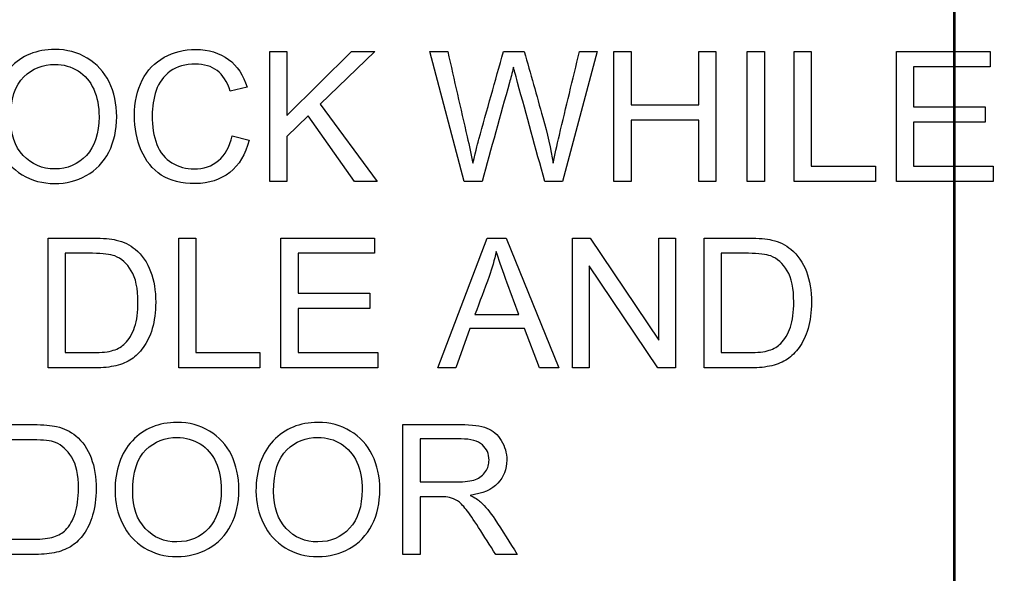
# Model space of a CAD drawing. Header units: inches. Extents: x 1 to 240, y -1 to 159.
# Tile 45 of 111: x 78.789 to 79.522, y 76.447 to 76.859. Entities that reach past the tile are written whole.
import ezdxf
from ezdxf.enums import TextEntityAlignment as Align
from ezdxf.lldxf.tags import DXFTag

# ---------------------------------------------------------------- set-up
doc = ezdxf.new("R2010")
doc.units = ezdxf.units.IN
doc.header["$MEASUREMENT"] = 0
for name, color, linetype in [('COM70219', 7, 'Continuous'), ('Default', 7, 'Continuous'), ('LAB20180', 7, 'Continuous')]:
    doc.layers.add(name, color=color, linetype=linetype)
doc.styles.add('SEACAD_Times_New_Roman', font='times.ttf')
tags = doc.linetypes.add('HIDDEN2', pattern=[0.1875, 0.125, -0.0625]).pattern_tags.tags
tags[6:7] = [DXFTag(74, 4), DXFTag(75, 0), DXFTag(340, '0'), DXFTag(46, 0.0), DXFTag(50, 0.0), DXFTag(44, 0.0), DXFTag(45, 0.0)]
tags[4:5] = [DXFTag(74, 4), DXFTag(75, 0), DXFTag(340, '0'), DXFTag(46, 0.0), DXFTag(50, 0.0), DXFTag(44, 0.0), DXFTag(45, 0.0)]
doc.dimstyles.new('HAMMOND_(STH_-_240x160)', dxfattribs={"dimtxt": 1, "dimasz": 1.25, "dimexe": 0.5, "dimexo": 0.5, "dimgap": 0.25, "dimtad": 0, "dimtih": 1, "dimtoh": 1, "dimzin": 0, "dimdsep": 46, "dimtxsty": 'SEACAD_Times_New_Roman', "dimblk1": '_SE_FILLED', "dimblk2": '_SE_FILLED', "dimsah": 1, "dimcen": 0.5, "dimadec": 0, "dimazin": 0, "dimtfac": 0.8, "dimtofl": 0, "dimtmove": 0, "dimatfit": 3, "dimfxl": 1, "dimtolj": 1, "dimtzin": 0, "dimarcsym": 0})

# ---------------------------------------------------------------- blocks, each defined once
blk = doc.blocks.new('SE')
at = {"layer": 'COM70219', "color": 7, "linetype": 'HIDDEN2'}
for p, q in [((79.48479, 66.60299), (79.48479, 99.47299)), ((79.48579, 66.60299), (79.48579, 99.47299))]:
    blk.add_line(p, q, dxfattribs=at)
at = {"layer": 'LAB20180', "color": 7, "linetype": 'Continuous'}
for p, q in [((78.97544, 76.73879), (78.97544, 76.83558)), ((78.97544, 76.83558), (78.98818, 76.83558)), ((78.98818, 76.83558), (78.98818, 76.78793)), ((78.98818, 76.78793), (79.03622, 76.83558)), ((79.05361, 76.83558), (79.01298, 76.79636)), ((79.03622, 76.83558), (79.05361, 76.83558)), ((79.12025, 76.73879), (79.09469, 76.83558)), ((79.09469, 76.83558), (79.10789, 76.83558)), ((79.14942, 76.83558), (79.16488, 76.83558)), ((79.21916, 76.83558), (79.19334, 76.73879)), ((79.20602, 76.83558), (79.21916, 76.83558)), ((79.23165, 76.73879), (79.23165, 76.83558)), ((79.23165, 76.83558), (79.2444, 76.83558)), ((79.2444, 76.83558), (79.2444, 76.79585)), ((79.29482, 76.79585), (79.29482, 76.83558)), ((79.29482, 76.83558), (79.30757, 76.83558)), ((79.30757, 76.83558), (79.30757, 76.73879)), ((79.33094, 76.73879), (79.33094, 76.83558)), ((79.33094, 76.83558), (79.34369, 76.83558)), ((79.34369, 76.83558), (79.34369, 76.73879)), ((79.36591, 76.73879), (79.36591, 76.83558)), ((79.36591, 76.83558), (79.37866, 76.83558)), ((79.37866, 76.83558), (79.37866, 76.75019)), ((79.44202, 76.73879), (79.44202, 76.83558)), ((79.44202, 76.83558), (79.51175, 76.83558)), ((79.51175, 76.83558), (79.51175, 76.82424)), ((79.51175, 76.82424), (79.45477, 76.82424)), ((79.45477, 76.82424), (79.45477, 76.79449)), ((78.95844, 76.80905), (78.94594, 76.80608)), ((79.01298, 76.79636), (79.05541, 76.73879)), ((79.2444, 76.79585), (79.29482, 76.79585)), ((79.45477, 76.79449), (79.50815, 76.79449)), ((79.50815, 76.79449), (79.50815, 76.7831)), ((79.0039, 76.7876), (78.98818, 76.77241)), ((79.03847, 76.73879), (79.0039, 76.7876)), ((79.29482, 76.78445), (79.2444, 76.78445)), ((79.2444, 76.78445), (79.2444, 76.73879)), ((79.29482, 76.73879), (79.29482, 76.78445)), ((79.50815, 76.7831), (79.45477, 76.7831)), ((79.45477, 76.7831), (79.45477, 76.75019)), ((78.9473, 76.77273), (78.95998, 76.76951)), ((78.98818, 76.77241), (78.98818, 76.73879)), ((79.37866, 76.75019), (79.42637, 76.75019)), ((79.42637, 76.75019), (79.42637, 76.73879)), ((79.45477, 76.75019), (79.51401, 76.75019)), ((79.51401, 76.75019), (79.51401, 76.73879)), ((78.98818, 76.73879), (78.97544, 76.73879)), ((79.05541, 76.73879), (79.03847, 76.73879)), ((79.13352, 76.73879), (79.12025, 76.73879)), ((79.19334, 76.73879), (79.1802, 76.73879)), ((79.2444, 76.73879), (79.23165, 76.73879)), ((79.30757, 76.73879), (79.29482, 76.73879)), ((79.34369, 76.73879), (79.33094, 76.73879)), ((79.42637, 76.73879), (79.36591, 76.73879)), ((79.51401, 76.73879), (79.44202, 76.73879)), ((78.81046, 76.59978), (78.81046, 76.69656)), ((78.9077, 76.59978), (78.9077, 76.69656)), ((78.9077, 76.69656), (78.92038, 76.69656)), ((78.92038, 76.69656), (78.92038, 76.61117)), ((78.98374, 76.59978), (78.98374, 76.69656)), ((78.98374, 76.69656), (79.05348, 76.69656)), ((79.05348, 76.69656), (79.05348, 76.68522)), ((79.10048, 76.59978), (79.13738, 76.69656)), ((79.13738, 76.69656), (79.15148, 76.69656)), ((79.15148, 76.69656), (79.19076, 76.59978)), ((79.20093, 76.59978), (79.20093, 76.69656)), ((79.20093, 76.69656), (79.21407, 76.69656)), ((79.21407, 76.69656), (79.2652, 76.62045)), ((79.2652, 76.62045), (79.2652, 76.69656)), ((79.2652, 76.69656), (79.2775, 76.69656)), ((79.2775, 76.69656), (79.2775, 76.59978)), ((79.29881, 76.59978), (79.29881, 76.69656)), ((78.82315, 76.68522), (78.82315, 76.61117)), ((79.05348, 76.68522), (78.99649, 76.68522)), ((78.99649, 76.68522), (78.99649, 76.65541)), ((79.31156, 76.68522), (79.31156, 76.61117)), ((79.26436, 76.59978), (79.21317, 76.67589)), ((79.21317, 76.67589), (79.21317, 76.59978)), ((78.99649, 76.65541), (79.04987, 76.65541)), ((79.04987, 76.65541), (79.04987, 76.64408)), ((79.04987, 76.64408), (78.99649, 76.64408)), ((78.99649, 76.64408), (78.99649, 76.61117)), ((79.12817, 76.63957), (79.16095, 76.63957)), ((79.12431, 76.62908), (79.11394, 76.59978)), ((79.16507, 76.62908), (79.12431, 76.62908)), ((79.17614, 76.59978), (79.16507, 76.62908)), ((78.92038, 76.61117), (78.96809, 76.61117)), ((78.96809, 76.61117), (78.96809, 76.59978)), ((78.99649, 76.61117), (79.0558, 76.61117)), ((79.0558, 76.61117), (79.0558, 76.59978)), ((78.96809, 76.59978), (78.9077, 76.59978)), ((79.0558, 76.59978), (78.98374, 76.59978)), ((79.11394, 76.59978), (79.10048, 76.59978)), ((79.19076, 76.59978), (79.17614, 76.59978)), ((79.21317, 76.59978), (79.20093, 76.59978)), ((79.2775, 76.59978), (79.26436, 76.59978)), ((79.0746, 76.46076), (79.0746, 76.55754)), ((79.08735, 76.54685), (79.08735, 76.51485)), ((79.08735, 76.50371), (79.08735, 76.46076)), ((79.08735, 76.46076), (79.0746, 76.46076)), ((79.15966, 76.46076), (79.14363, 76.46076))]:
    blk.add_line(p, q, dxfattribs=at)
for points, knots in [([(78.76919, 76.78593), (78.76919, 76.8019), (78.7735, 76.81445), (78.78207, 76.82353), (78.79066, 76.83265), (78.80177, 76.83719), (78.82431, 76.83719), (78.83229, 76.83506), (78.83944, 76.83075), (78.84656, 76.82645), (78.85206, 76.82057), (78.8558, 76.81297), (78.85956, 76.80532), (78.8614, 76.79668), (78.8614, 76.77724), (78.85947, 76.76848), (78.85554, 76.76075), (78.8516, 76.753), (78.84601, 76.74717), (78.83873, 76.74317), (78.83151, 76.73921), (78.82366, 76.73725), (78.80628, 76.73725), (78.79817, 76.73937), (78.79095, 76.74382), (78.78382, 76.74821), (78.7784, 76.75418), (78.77106, 76.76938), (78.76919, 76.77743), (78.76919, 76.78593)], [0, 0, 0, 0, 0.133273, 0.133273, 0.133273, 0.256145, 0.256145, 0.337088, 0.337088, 0.337088, 0.417209, 0.417209, 0.417209, 0.504865, 0.504865, 0.59369, 0.59369, 0.59369, 0.674486, 0.674486, 0.674486, 0.7532, 0.7532, 0.837969, 0.837969, 0.837969, 0.918984, 0.918984, 1, 1, 1, 1]), ([(78.95998, 76.76951), (78.95734, 76.75901), (78.95251, 76.75103), (78.9386, 76.73995), (78.93004, 76.73725), (78.90963, 76.73725), (78.90113, 76.73931), (78.89462, 76.74356), (78.88808, 76.74784), (78.8831, 76.75393), (78.87969, 76.76198), (78.87628, 76.77), (78.8746, 76.77865), (78.8746, 76.79797), (78.87653, 76.80673), (78.88039, 76.81426), (78.88423, 76.82174), (78.88967, 76.82746), (78.89681, 76.83133), (78.90391, 76.83516), (78.91169, 76.83719), (78.92991, 76.83719), (78.93802, 76.83467), (78.94466, 76.82978), (78.95125, 76.82492), (78.95586, 76.81793), (78.95844, 76.80905)], [0, 0, 0, 0, 0.104515, 0.104515, 0.20903, 0.20903, 0.316895, 0.316895, 0.316895, 0.409439, 0.409439, 0.409439, 0.508798, 0.508798, 0.616436, 0.616436, 0.616436, 0.708906, 0.708906, 0.708906, 0.7999, 0.7999, 0.902524, 0.902524, 0.902524, 1, 1, 1, 1]), ([(79.10789, 76.83558), (79.11272, 76.81441), (79.11755, 76.79325), (79.12238, 76.77209), (79.1239, 76.76542), (79.12547, 76.75889), (79.12663, 76.75232)], [0, 0, 0, 0, 0.763051, 0.763051, 0.763051, 1, 1, 1, 1]), ([(79.12663, 76.75232), (79.12914, 76.76268), (79.13062, 76.76861), (79.13107, 76.77022), (79.13717, 76.79201), (79.1433, 76.81379), (79.14942, 76.83558)], [0, 0, 0, 0, 0.213651, 0.213651, 0.213651, 1, 1, 1, 1]), ([(79.16488, 76.83558), (79.16949, 76.81924), (79.1741, 76.80291), (79.17872, 76.78657), (79.18216, 76.77441), (79.18471, 76.76301), (79.18638, 76.75232)], [0, 0, 0, 0, 0.591792, 0.591792, 0.591792, 1, 1, 1, 1]), ([(79.18638, 76.75232), (79.18767, 76.75843), (79.18922, 76.76545), (79.19108, 76.77337), (79.19598, 76.79413), (79.20104, 76.81484), (79.20602, 76.83558)], [0, 0, 0, 0, 0.252202, 0.252202, 0.252202, 1, 1, 1, 1]), ([(78.94594, 76.80608), (78.94369, 76.8131), (78.94041, 76.81825), (78.93616, 76.82147), (78.9319, 76.8247), (78.9265, 76.82624), (78.91999, 76.8263), (78.91259, 76.82638), (78.90634, 76.8245), (78.90132, 76.82089), (78.89637, 76.81734), (78.89282, 76.81259), (78.89083, 76.80653), (78.88885, 76.80054), (78.8878, 76.79436), (78.8878, 76.77975), (78.88896, 76.77254), (78.89134, 76.76642), (78.89373, 76.76028), (78.89752, 76.75573), (78.90254, 76.7527), (78.90764, 76.74963), (78.9131, 76.74813), (78.92618, 76.74813), (78.93223, 76.75019), (78.94215, 76.75843), (78.94556, 76.76462), (78.9473, 76.77273)], [0, 0, 0, 0, 0.097095, 0.097095, 0.097095, 0.18707, 0.18707, 0.18707, 0.290732, 0.290732, 0.290732, 0.385579, 0.385579, 0.385579, 0.478972, 0.478972, 0.599722, 0.599722, 0.599722, 0.694305, 0.694305, 0.694305, 0.782617, 0.782617, 0.891308, 0.891308, 1, 1, 1, 1]), ([(78.78239, 76.78567), (78.78239, 76.77402), (78.78548, 76.76481), (78.79173, 76.75818), (78.798, 76.75151), (78.80583, 76.74813), (78.82482, 76.74813), (78.83274, 76.75148), (78.83893, 76.75824), (78.84514, 76.76503), (78.84826, 76.7746), (78.84826, 76.79488), (78.84691, 76.80171), (78.84163, 76.81342), (78.83777, 76.81793), (78.83262, 76.82122), (78.82754, 76.82445), (78.8218, 76.82605), (78.80641, 76.82605), (78.79868, 76.82295), (78.79218, 76.81671), (78.78571, 76.81049), (78.78239, 76.80016), (78.78239, 76.78567)], [0, 0, 0, 0, 0.129296, 0.129296, 0.129296, 0.243045, 0.243045, 0.359132, 0.359132, 0.359132, 0.493969, 0.493969, 0.579203, 0.579203, 0.664437, 0.664437, 0.664437, 0.743293, 0.743293, 0.854806, 0.854806, 0.854806, 1, 1, 1, 1]), ([(79.15683, 76.82392), (79.1558, 76.81948), (79.15483, 76.81568), (79.15393, 76.81252), (79.14692, 76.788), (79.14032, 76.76337), (79.13352, 76.73879)], [0, 0, 0, 0, 0.13325, 0.13325, 0.13325, 1, 1, 1, 1]), ([(79.1802, 76.73879), (79.17344, 76.76337), (79.16668, 76.78795), (79.15992, 76.81252), (79.15822, 76.8187), (79.15721, 76.8225), (79.15683, 76.82392)], [0, 0, 0, 0, 0.866227, 0.866227, 0.866227, 1, 1, 1, 1]), ([(78.81046, 76.69656), (78.82156, 76.69656), (78.83266, 76.69656), (78.84375, 76.69656), (78.85129, 76.69656), (78.85702, 76.69611), (78.86101, 76.69514), (78.86654, 76.6938), (78.87125, 76.69153), (78.87518, 76.68825), (78.88029, 76.68397), (78.88406, 76.6784), (78.88664, 76.6717), (78.88923, 76.66497), (78.89044, 76.65728), (78.89044, 76.64131), (78.88954, 76.63481), (78.88786, 76.62914), (78.88618, 76.62346), (78.88394, 76.61877), (78.87853, 76.6113), (78.87563, 76.60841), (78.87241, 76.60628), (78.86923, 76.60419), (78.86539, 76.60255), (78.86088, 76.60145), (78.85636, 76.60035), (78.85122, 76.59978), (78.84536, 76.59978), (78.83373, 76.59978), (78.8221, 76.59978), (78.81046, 76.59978)], [0, 0, 0, 0, 0.150369, 0.150369, 0.150369, 0.228741, 0.228741, 0.228741, 0.300535, 0.300535, 0.300535, 0.392465, 0.392465, 0.392465, 0.497213, 0.497213, 0.587785, 0.587785, 0.587785, 0.651375, 0.651375, 0.714965, 0.714965, 0.714965, 0.771693, 0.771693, 0.771693, 0.842372, 0.842372, 0.842372, 1, 1, 1, 1]), ([(79.29881, 76.69656), (79.30991, 76.69656), (79.321, 76.69656), (79.3321, 76.69656), (79.33963, 76.69656), (79.34543, 76.69611), (79.34936, 76.69514), (79.35488, 76.69378), (79.35966, 76.69153), (79.36352, 76.68825), (79.36864, 76.6839), (79.37247, 76.6784), (79.37498, 76.6717), (79.37752, 76.66495), (79.37878, 76.65728), (79.37878, 76.64131), (79.37795, 76.63481), (79.37447, 76.62347), (79.37228, 76.61877), (79.36958, 76.61504), (79.36689, 76.61133), (79.36397, 76.60841), (79.36082, 76.60628), (79.35762, 76.60413), (79.35374, 76.60255), (79.34923, 76.60145), (79.34471, 76.60035), (79.33957, 76.59978), (79.33371, 76.59978), (79.32208, 76.59978), (79.31044, 76.59978), (79.29881, 76.59978)], [0, 0, 0, 0, 0.150362, 0.150362, 0.150362, 0.228732, 0.228732, 0.228732, 0.30053, 0.30053, 0.30053, 0.39246, 0.39246, 0.39246, 0.489923, 0.489923, 0.574196, 0.574196, 0.658468, 0.658468, 0.658468, 0.714694, 0.714694, 0.714694, 0.771703, 0.771703, 0.771703, 0.84238, 0.84238, 0.84238, 1, 1, 1, 1]), ([(78.82315, 76.61117), (78.83006, 76.61117), (78.83697, 76.61117), (78.84388, 76.61117), (78.85026, 76.61117), (78.85528, 76.61175), (78.85889, 76.61291), (78.86255, 76.61409), (78.86545, 76.61575), (78.86758, 76.61794), (78.87056, 76.62101), (78.87299, 76.62508), (78.87473, 76.63023), (78.87644, 76.63531), (78.87724, 76.64157), (78.87724, 76.65902), (78.87556, 76.66681), (78.87228, 76.67228), (78.86901, 76.67774), (78.86488, 76.68136), (78.86011, 76.68323), (78.85671, 76.68456), (78.85116, 76.68516), (78.8435, 76.68522), (78.83672, 76.68528), (78.82993, 76.68522), (78.82315, 76.68522)], [0, 0, 0, 0, 0.131808, 0.131808, 0.131808, 0.228178, 0.228178, 0.228178, 0.292644, 0.292644, 0.292644, 0.383825, 0.383825, 0.383825, 0.499074, 0.499074, 0.657793, 0.657793, 0.657793, 0.76379, 0.76379, 0.76379, 0.870647, 0.870647, 0.870647, 1, 1, 1, 1]), ([(79.14401, 76.68658), (79.14266, 76.68027), (79.14092, 76.67408), (79.13873, 76.6679), (79.13537, 76.6584), (79.13169, 76.64901), (79.12817, 76.63957)], [0, 0, 0, 0, 0.391075, 0.391075, 0.391075, 1, 1, 1, 1]), ([(79.16095, 76.63957), (79.15764, 76.6485), (79.15434, 76.65743), (79.15103, 76.66636), (79.14802, 76.67448), (79.14569, 76.68123), (79.14401, 76.68658)], [0, 0, 0, 0, 0.571633, 0.571633, 0.571633, 1, 1, 1, 1]), ([(79.31156, 76.61117), (79.31845, 76.61117), (79.32534, 76.61117), (79.33223, 76.61117), (79.3386, 76.61117), (79.34363, 76.61175), (79.34723, 76.61291), (79.3509, 76.61409), (79.3538, 76.61575), (79.35592, 76.61794), (79.35894, 76.62104), (79.36133, 76.62508), (79.36307, 76.63023), (79.36478, 76.63531), (79.36558, 76.64157), (79.36558, 76.65902), (79.36397, 76.66681), (79.36063, 76.67228), (79.35731, 76.67771), (79.35328, 76.68136), (79.34846, 76.68323), (79.34505, 76.68454), (79.33951, 76.68516), (79.33191, 76.68522), (79.32512, 76.68528), (79.31834, 76.68522), (79.31156, 76.68522)], [0, 0, 0, 0, 0.131501, 0.131501, 0.131501, 0.227945, 0.227945, 0.227945, 0.292461, 0.292461, 0.292461, 0.383719, 0.383719, 0.383719, 0.499081, 0.499081, 0.657957, 0.657957, 0.657957, 0.764025, 0.764025, 0.764025, 0.870547, 0.870547, 0.870547, 1, 1, 1, 1]), ([(78.76616, 76.55754), (78.77726, 76.55754), (78.78836, 76.55754), (78.79945, 76.55754), (78.80699, 76.55754), (78.81272, 76.55702), (78.81665, 76.55612), (78.82225, 76.55484), (78.82695, 76.55252), (78.83088, 76.54923), (78.83603, 76.54493), (78.83976, 76.53938), (78.84234, 76.53268), (78.84493, 76.52595), (78.84607, 76.51826), (78.84607, 76.50229), (78.84524, 76.49579), (78.8435, 76.49012), (78.84176, 76.48447), (78.83963, 76.47975), (78.83422, 76.47228), (78.83133, 76.46939), (78.82811, 76.46726), (78.8249, 76.46515), (78.82109, 76.46346), (78.81207, 76.46127), (78.80686, 76.46076), (78.80106, 76.46076), (78.78943, 76.46076), (78.7778, 76.46076), (78.76616, 76.46076)], [0, 0, 0, 0, 0.150382, 0.150382, 0.150382, 0.228456, 0.228456, 0.228456, 0.300557, 0.300557, 0.300557, 0.3925, 0.3925, 0.3925, 0.497244, 0.497244, 0.587812, 0.587812, 0.587812, 0.651334, 0.651334, 0.714857, 0.714857, 0.714857, 0.778611, 0.778611, 0.842366, 0.842366, 0.842366, 1, 1, 1, 1]), ([(78.86017, 76.50783), (78.86017, 76.52386), (78.86449, 76.53642), (78.87305, 76.5455), (78.88165, 76.55461), (78.89276, 76.55908), (78.90634, 76.55915), (78.91529, 76.55919), (78.92328, 76.55696), (78.93757, 76.54846), (78.94305, 76.54247), (78.95052, 76.52728), (78.95238, 76.51865), (78.95238, 76.49914), (78.95045, 76.49038), (78.94646, 76.48265), (78.94248, 76.47495), (78.93693, 76.46907), (78.92972, 76.46514), (78.92248, 76.46119), (78.91465, 76.45915), (78.8972, 76.45915), (78.88909, 76.46134), (78.88194, 76.46572), (78.87476, 76.47011), (78.86938, 76.47615), (78.86204, 76.49134), (78.86017, 76.49939), (78.86017, 76.50783)], [0, 0, 0, 0, 0.13347, 0.13347, 0.13347, 0.254654, 0.254654, 0.254654, 0.339082, 0.339082, 0.42351, 0.42351, 0.507937, 0.507937, 0.594054, 0.594054, 0.594054, 0.674521, 0.674521, 0.674521, 0.752952, 0.752952, 0.83802, 0.83802, 0.83802, 0.91901, 0.91901, 1, 1, 1, 1]), ([(78.96513, 76.50783), (78.96513, 76.52386), (78.96945, 76.53642), (78.97801, 76.5455), (78.98661, 76.55461), (78.99771, 76.55908), (79.0113, 76.55915), (79.02019, 76.55919), (79.02824, 76.55696), (79.04253, 76.54846), (79.048, 76.54247), (79.05547, 76.52728), (79.05734, 76.51865), (79.05734, 76.49914), (79.05535, 76.49038), (79.04749, 76.47492), (79.04189, 76.46907), (79.03468, 76.46514), (79.02739, 76.46117), (79.01961, 76.45915), (79.00216, 76.45915), (78.99404, 76.46134), (78.9869, 76.46572), (78.97972, 76.47011), (78.97434, 76.47615), (78.967, 76.49134), (78.96513, 76.49939), (78.96513, 76.50783)], [0, 0, 0, 0, 0.13347, 0.13347, 0.13347, 0.254653, 0.254653, 0.254653, 0.33796, 0.33796, 0.421266, 0.421266, 0.504572, 0.504572, 0.589544, 0.589544, 0.674517, 0.674517, 0.674517, 0.75295, 0.75295, 0.838021, 0.838021, 0.838021, 0.91901, 0.91901, 1, 1, 1, 1]), ([(79.0746, 76.55754), (79.08887, 76.55754), (79.10315, 76.55754), (79.11742, 76.55754), (79.12605, 76.55754), (79.13255, 76.55664), (79.14157, 76.55316), (79.14511, 76.55013), (79.14781, 76.54569), (79.15049, 76.5413), (79.15187, 76.53642), (79.15187, 76.52425), (79.14961, 76.51852), (79.14517, 76.51382), (79.1407, 76.50908), (79.1339, 76.50609), (79.12457, 76.5048)], [0, 0, 0, 0, 0.318493, 0.318493, 0.318493, 0.446224, 0.446224, 0.573954, 0.573954, 0.573954, 0.684812, 0.684812, 0.829469, 0.829469, 0.829469, 1, 1, 1, 1]), ([(78.87337, 76.50757), (78.87337, 76.49592), (78.87647, 76.48677), (78.88896, 76.47338), (78.89681, 76.47003), (78.90621, 76.4701), (78.91581, 76.47016), (78.92373, 76.47344), (78.92991, 76.48021), (78.93612, 76.487), (78.93925, 76.4965), (78.93925, 76.51678), (78.9379, 76.52367), (78.93262, 76.53539), (78.92875, 76.5399), (78.9236, 76.54312), (78.9185, 76.54631), (78.91278, 76.54794), (78.90641, 76.54801), (78.89739, 76.5481), (78.8896, 76.54485), (78.8831, 76.53867), (78.87656, 76.53246), (78.87337, 76.52212), (78.87337, 76.50757)], [0, 0, 0, 0, 0.121796, 0.121796, 0.243592, 0.243592, 0.243592, 0.358943, 0.358943, 0.358943, 0.494678, 0.494678, 0.579337, 0.579337, 0.663996, 0.663996, 0.663996, 0.742646, 0.742646, 0.742646, 0.854601, 0.854601, 0.854601, 1, 1, 1, 1]), ([(78.97827, 76.50757), (78.97827, 76.49592), (78.98142, 76.48677), (78.99392, 76.47338), (79.00171, 76.47003), (79.01117, 76.4701), (79.02077, 76.47016), (79.02869, 76.47344), (79.04105, 76.48697), (79.04414, 76.4965), (79.04414, 76.51678), (79.04285, 76.52367), (79.04021, 76.52953), (79.03756, 76.53541), (79.03365, 76.5399), (79.02347, 76.54634), (79.01774, 76.54794), (79.01137, 76.54801), (79.00235, 76.5481), (78.99456, 76.54485), (78.98806, 76.53867), (78.98152, 76.53246), (78.97827, 76.52212), (78.97827, 76.50757)], [0, 0, 0, 0, 0.121846, 0.121846, 0.243693, 0.243693, 0.243693, 0.37378, 0.37378, 0.503868, 0.503868, 0.585005, 0.585005, 0.585005, 0.663786, 0.663786, 0.742568, 0.742568, 0.742568, 0.854519, 0.854519, 0.854519, 1, 1, 1, 1]), ([(78.77885, 76.47209), (78.78574, 76.47209), (78.79263, 76.47209), (78.79952, 76.47209), (78.80596, 76.47209), (78.81092, 76.47267), (78.81459, 76.47389), (78.81818, 76.47509), (78.82109, 76.47673), (78.8263, 76.48194), (78.82869, 76.48606), (78.83036, 76.49122), (78.83202, 76.49633), (78.83294, 76.50255), (78.83294, 76.52), (78.83126, 76.52779), (78.82791, 76.5332), (78.82456, 76.53863), (78.82057, 76.54228), (78.81581, 76.54421), (78.81243, 76.54558), (78.80686, 76.54614), (78.7992, 76.54614), (78.79241, 76.54614), (78.78563, 76.54614), (78.77885, 76.54614)], [0, 0, 0, 0, 0.131461, 0.131461, 0.131461, 0.228365, 0.228365, 0.228365, 0.293651, 0.293651, 0.383901, 0.383901, 0.383901, 0.499118, 0.499118, 0.657794, 0.657794, 0.657794, 0.763674, 0.763674, 0.763674, 0.870555, 0.870555, 0.870555, 1, 1, 1, 1]), ([(79.08735, 76.51485), (79.09651, 76.51485), (79.10568, 76.51485), (79.11484, 76.51485), (79.1207, 76.51485), (79.12527, 76.51543), (79.12856, 76.51665), (79.13182, 76.51787), (79.13435, 76.51974), (79.13609, 76.52245), (79.1378, 76.5251), (79.13867, 76.52798), (79.13867, 76.53571), (79.13699, 76.53945), (79.13371, 76.54241), (79.13039, 76.5454), (79.12508, 76.54685), (79.11793, 76.54685), (79.10774, 76.54685), (79.09754, 76.54685), (79.08735, 76.54685)], [0, 0, 0, 0, 0.228533, 0.228533, 0.228533, 0.344075, 0.344075, 0.344075, 0.424516, 0.424516, 0.424516, 0.498851, 0.498851, 0.60656, 0.60656, 0.60656, 0.745734, 0.745734, 0.745734, 1, 1, 1, 1]), ([(79.14363, 76.46076), (79.13938, 76.46748), (79.13513, 76.4742), (79.13088, 76.48091), (79.12719, 76.48674), (79.12405, 76.49115), (79.1216, 76.49424), (79.11918, 76.4973), (79.11703, 76.49946), (79.1151, 76.50068), (79.11321, 76.50188), (79.1113, 76.50274), (79.10931, 76.50326), (79.10785, 76.50363), (79.10544, 76.50371), (79.10216, 76.50371), (79.09722, 76.50371), (79.09228, 76.50371), (79.08735, 76.50371)], [0, 0, 0, 0, 0.307176, 0.307176, 0.307176, 0.516403, 0.516403, 0.516403, 0.634791, 0.634791, 0.634791, 0.716811, 0.716811, 0.716811, 0.809183, 0.809183, 0.809183, 1, 1, 1, 1]), ([(79.12457, 76.5048), (79.12798, 76.50319), (79.13055, 76.50158), (79.13229, 76.49997), (79.13601, 76.49654), (79.13957, 76.49225), (79.14292, 76.48709), (79.14859, 76.47837), (79.15408, 76.46954), (79.15966, 76.46076)], [0, 0, 0, 0, 0.160192, 0.160192, 0.160192, 0.45337, 0.45337, 0.45337, 1, 1, 1, 1])]:
    blk.add_open_spline(points, degree=3, knots=knots, dxfattribs=at)
blk = doc.blocks.new('DMBLK3152')
at = {"layer": 'Default', "linetype": 'Continuous'}
for points in [[(88.43768, 99.78799), (88.22935, 101.03799), (88.02102, 99.78799)], [(88.43768, 66.28799), (88.02102, 66.28799), (88.22935, 65.03799)]]:
    blk.add_hatch(color=7, dxfattribs=at).paths.add_polyline_path(points)
at = {"layer": 'Default', "color": 7, "linetype": 'Continuous'}
for p, q in [((67.24127, 101.03799), (88.72935, 101.03799)), ((88.22935, 101.03799), (88.22935, 83.88799)), ((88.22935, 82.53799), (88.22935, 65.03799)), ((67.24127, 65.03799), (88.72935, 65.03799))]:
    blk.add_line(p, q, dxfattribs=at)
at = {"layer": 'Default', "color": 7, "linetype": 'Continuous', "style": 'SEACAD_Times_New_Roman'}
blk.add_text('36.00', height=1, dxfattribs=at).set_placement((86.52319, 83.53799), align=Align.TOP_LEFT)
blk = doc.blocks.new('_SE_FILLED')
at = {"color": 0}
blk.add_line((0, 0), (-1, 0), dxfattribs=at)
blk.add_solid([(0, 0), (-1, -0.1665), (-1, 0.1665), (0, 0)], dxfattribs=at)
blk = doc.blocks.new('DMBLK3166')
at = {"layer": 'Default', "linetype": 'Continuous'}
for points in [[(86.64821, 92.10064), (86.43988, 93.35064), (86.23155, 92.10064)], [(86.64821, 73.17899), (86.23155, 73.17899), (86.43988, 71.92899)]]:
    blk.add_hatch(color=7, dxfattribs=at).paths.add_polyline_path(points)
at = {"layer": 'Default', "color": 7, "linetype": 'Continuous'}
for p, q in [((81.59879, 93.35064), (86.93988, 93.35064)), ((86.43988, 93.35064), (86.43988, 83.48981)), ((86.43988, 82.13981), (86.43988, 71.92899)), ((78.74629, 71.92899), (86.93988, 71.92899))]:
    blk.add_line(p, q, dxfattribs=at)
at = {"layer": 'Default', "color": 7, "linetype": 'Continuous', "style": 'SEACAD_Times_New_Roman'}
blk.add_text('21.42', height=1, dxfattribs=at).set_placement((84.73372, 83.13981), align=Align.TOP_LEFT)

msp = doc.modelspace()

# ---------------------------------------------------------------- block references
at = {"layer": 'Default'}
msp.add_blockref('SE', (0, 0), dxfattribs=at)

# ---------------------------------------------------------------- dimensions: what is measured, and where the dimension line sits
at = {"layer": 'Default', "color": 7, "linetype": 'Continuous'}
for base, p1, p2, angle, picture, middle, dimtype in [((88.22935, 101.03799), (66.74127, 101.03799), (66.74127, 65.03799), 270, 'DMBLK3152', (88.22935, 83.03799), 161), ((86.43988, 71.92899), (81.09879, 93.35064), (78.24629, 71.92899), 90, 'DMBLK3166', (86.43988, 82.63981), 160)]:
    dim = msp.add_linear_dim(base=base, p1=p1, p2=p2, angle=angle, text='\\A1;<>', dimstyle='HAMMOND_(STH_-_240x160)', dxfattribs=at)
    dim.commit()
    dim.dimension.update_dxf_attribs({"geometry": picture, "text_midpoint": middle, "dimtype": dimtype})

doc.saveas('drawing.dxf')
